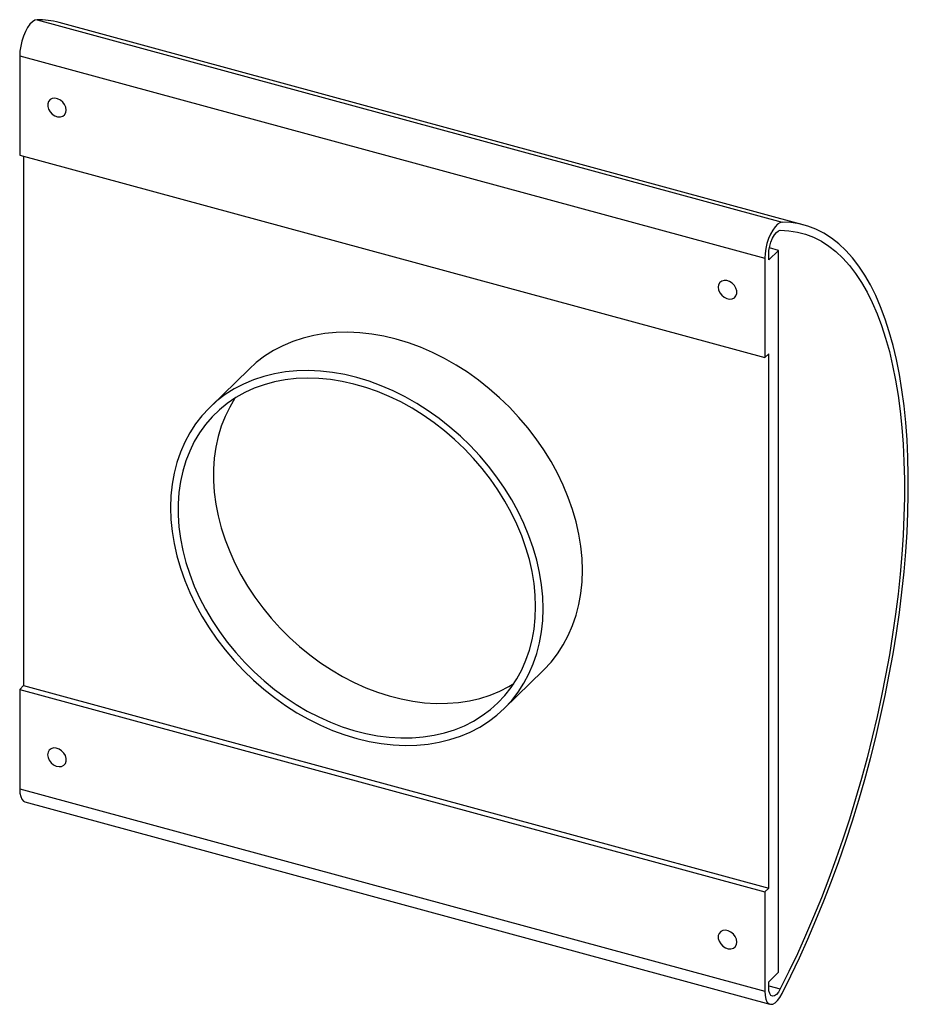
# Paper-space layout '_Trimétrica' of a CAD drawing. Header units: millimetres. Extents: x -92 to 119, y -117 to 116.
import ezdxf

# ---------------------------------------------------------------- set-up
doc = ezdxf.new("R2010")
doc.units = ezdxf.units.MM

psp = doc.layouts.new('_Trimétrica')

# ---------------------------------------------------------------- linework, layer by layer
at = {"color": 7, "linetype": 'Continuous', "lineweight": 25}
for p, q in [((-87.59, 116.45), (89.29, 68.38)), ((94.52, 67.69), (-82.36, 115.76)), ((-91.71, 107.89), (85.17, 59.82)), ((-91.71, 107.89), (-91.71, 84.28)), ((-91.71, 84.28), (85.17, 36.21)), ((-90.78, 84.02), (-90.78, -41.67)), ((86.11, 59.4), (88.44, 61.68)), ((88.44, 61.68), (86.27, 62.27)), ((88.44, -109.75), (88.44, 61.68)), ((85.17, 59.82), (85.17, 36.21)), ((86.11, 59.4), (86.11, 60.73)), ((85.17, 36.21), (86.11, 37.12)), ((86.11, -89.74), (86.11, 37.12)), ((-37.26, 33.5), (-46.59, 24.39)), ((23.26, -47.17), (32.59, -38.06)), ((-90.78, -41.67), (-91.71, -42.58)), ((-90.78, -41.67), (86.11, -89.74)), ((-91.71, -42.58), (85.17, -90.66)), ((-91.71, -42.58), (-91.71, -66.2)), ((-91.71, -66.2), (85.17, -114.27)), ((-90.48, -69.25), (86.4, -117.33)), ((86.11, -89.74), (85.17, -90.66)), ((85.17, -90.66), (85.17, -114.27)), ((86.11, -112.03), (88.44, -109.75)), ((86.11, -113.36), (86.11, -112.03)), ((86.11, -112.96), (88.85, -113.71))]:
    psp.add_line(p, q, dxfattribs=at)
at = {"color": 7, "linetype": 'Continuous', "lineweight": 25, "flags": 128}
for points in [[(-87.59, 116.45), (-88.13, 116.33), (-88.69, 115.96), (-89.27, 115.37), (-89.83, 114.58), (-90.35, 113.63), (-90.81, 112.54), (-91.19, 111.38), (-91.47, 110.18), (-91.65, 109), (-91.71, 107.89)], [(-80.65, 94.99), (-80.75, 95.65), (-81.04, 96.3), (-81.49, 96.89), (-82.06, 97.36), (-82.7, 97.68), (-83.36, 97.81), (-83.97, 97.75), (-84.49, 97.49), (-84.86, 97.06), (-85.05, 96.5), (-85.05, 95.86), (-84.86, 95.2), (-84.49, 94.57), (-83.97, 94.03), (-83.36, 93.63), (-82.7, 93.41), (-82.06, 93.38), (-81.49, 93.54), (-81.04, 93.89), (-80.75, 94.38), (-80.65, 94.99)], [(89.29, 68.38), (88.76, 68.25), (88.19, 67.89), (87.61, 67.3), (87.05, 66.51), (86.53, 65.55), (86.07, 64.47), (85.69, 63.3), (85.41, 62.11), (85.23, 60.93), (85.17, 59.82)], [(89.29, -114.8), (91.38, -110.61), (93.42, -106.31), (95.41, -101.9), (97.33, -97.4), (99.2, -92.82), (101, -88.15), (102.73, -83.42), (104.38, -78.62), (105.97, -73.77), (107.47, -68.88), (108.9, -63.95), (110.24, -58.99), (111.5, -54.02), (112.66, -49.03), (113.74, -44.05), (114.73, -39.07), (115.62, -34.12), (116.42, -29.19), (117.12, -24.3), (117.73, -19.45), (118.23, -14.65), (118.64, -9.92), (118.94, -5.25), (119.14, -0.67), (119.24, 3.83), (119.24, 8.23), (119.14, 12.53), (118.94, 16.72), (118.64, 20.78), (118.23, 24.73), (117.73, 28.54), (117.12, 32.21), (116.42, 35.73), (115.62, 39.1), (114.73, 42.32), (113.74, 45.36), (112.66, 48.24), (111.5, 50.94), (110.24, 53.47), (108.9, 55.8), (107.47, 57.95), (105.97, 59.91), (104.38, 61.67), (102.73, 63.23), (101, 64.59), (99.2, 65.74), (97.33, 66.69), (95.41, 67.43), (93.42, 67.95), (91.38, 68.27), (89.29, 68.38)], [(86.11, 60.73), (86.17, 61.66), (86.35, 62.65), (86.64, 63.64), (87.01, 64.55), (87.45, 65.33), (87.93, 65.93), (88.4, 66.31), (88.85, 66.44)], [(88.85, 66.44), (90.91, 66.33), (92.92, 66.02), (94.87, 65.5), (96.76, 64.77), (98.6, 63.84), (100.36, 62.71), (102.07, 61.37), (103.7, 59.84), (105.25, 58.11), (106.73, 56.18), (108.13, 54.07), (109.45, 51.77), (110.69, 49.29), (111.84, 46.63), (112.9, 43.8), (113.87, 40.81), (114.75, 37.65), (115.53, 34.33), (116.22, 30.86), (116.82, 27.25), (117.31, 23.51), (117.71, 19.63), (118.01, 15.63), (118.21, 11.51), (118.31, 7.28), (118.31, 2.95), (118.21, -1.47), (118.01, -5.98), (117.71, -10.56), (117.31, -15.22), (116.82, -19.94), (116.22, -24.7), (115.53, -29.52), (114.75, -34.37), (113.87, -39.24), (112.9, -44.13), (111.84, -49.03), (110.69, -53.93), (109.45, -58.83), (108.13, -63.7), (106.73, -68.55), (105.25, -73.36), (103.7, -78.13), (102.07, -82.85), (100.36, -87.51), (98.6, -92.09), (96.76, -96.6), (94.87, -101.03), (92.92, -105.36), (90.91, -109.59), (88.85, -113.71)], [(74.12, 52.92), (74.22, 52.27), (74.5, 51.61), (74.95, 51.02), (75.52, 50.55), (76.17, 50.23), (76.82, 50.1), (77.44, 50.17), (77.95, 50.43), (78.32, 50.85), (78.52, 51.41), (78.52, 52.05), (78.32, 52.71), (77.95, 53.34), (77.44, 53.88), (76.82, 54.28), (76.17, 54.51), (75.52, 54.54), (74.95, 54.37), (74.5, 54.03), (74.22, 53.53), (74.12, 52.92)], [(32.59, -38.06), (32.75, -37.9), (34.43, -36.08), (35.96, -34.11), (37.33, -32.01), (38.52, -29.78), (39.54, -27.43), (40.38, -24.98), (41.04, -22.43), (41.51, -19.79), (41.79, -17.07), (41.89, -14.3), (41.79, -11.47), (41.51, -8.6), (41.04, -5.7), (40.38, -2.79), (39.54, 0.12), (38.52, 3.02), (37.33, 5.9), (35.96, 8.74), (34.43, 11.54), (32.75, 14.28), (30.91, 16.95), (28.94, 19.53), (26.82, 22.02), (24.59, 24.41), (22.23, 26.68), (19.78, 28.83), (17.22, 30.85), (14.59, 32.72), (11.88, 34.44), (9.11, 36.01), (6.29, 37.41), (3.44, 38.65), (0.56, 39.7), (-2.33, 40.58), (-5.23, 41.28), (-8.11, 41.78), (-10.96, 42.1), (-13.78, 42.23), (-16.55, 42.17), (-19.26, 41.92), (-21.89, 41.48), (-24.44, 40.85), (-26.9, 40.03), (-29.25, 39.04), (-31.49, 37.87), (-33.6, 36.53), (-35.58, 35.02), (-37.26, 33.5)], [(32.55, -23.41), (32.46, -20.58), (32.18, -17.71), (31.7, -14.81), (31.05, -11.9), (30.21, -8.99), (29.19, -6.09), (27.99, -3.21), (26.63, -0.37), (25.1, 2.43), (23.42, 5.17), (21.58, 7.83), (19.6, 10.42), (17.49, 12.91), (15.25, 15.3), (12.9, 17.57), (10.44, 19.72), (7.89, 21.74), (5.26, 23.61), (2.55, 25.33), (-0.22, 26.9), (-3.04, 28.3), (-5.9, 29.54), (-8.78, 30.59), (-11.67, 31.47), (-14.56, 32.16), (-17.44, 32.67), (-20.29, 32.99), (-23.11, 33.12), (-25.88, 33.06), (-28.59, 32.81), (-31.23, 32.37), (-33.78, 31.74), (-36.24, 30.92), (-38.59, 29.93), (-40.82, 28.76), (-42.94, 27.42), (-44.91, 25.91), (-46.75, 24.24), (-48.44, 22.42), (-49.96, 20.45), (-51.33, 18.35), (-52.52, 16.12), (-53.54, 13.77), (-54.38, 11.31), (-55.04, 8.76), (-55.51, 6.12), (-55.79, 3.41), (-55.89, 0.63), (-55.79, -2.2), (-55.51, -5.07), (-55.04, -7.96), (-54.38, -10.87), (-53.54, -13.78), (-52.52, -16.69), (-51.33, -19.56), (-49.96, -22.41), (-48.44, -25.21), (-46.75, -27.94), (-44.91, -30.61), (-42.94, -33.19), (-40.82, -35.69), (-38.59, -38.07), (-36.24, -40.35), (-33.78, -42.5), (-31.23, -44.51), (-28.59, -46.38), (-25.88, -48.11), (-23.11, -49.68), (-20.29, -51.08), (-17.44, -52.31), (-14.56, -53.37), (-11.67, -54.25), (-8.78, -54.94), (-5.9, -55.45), (-3.04, -55.77), (-0.22, -55.9), (2.55, -55.83), (5.26, -55.58), (7.89, -55.14), (10.44, -54.51), (12.9, -53.7), (15.25, -52.71), (17.49, -51.53), (19.6, -50.19), (21.58, -48.68), (23.42, -47.01), (25.1, -45.19), (26.63, -43.23), (27.99, -41.12), (29.19, -38.89), (30.21, -36.54), (31.05, -34.09), (31.7, -31.54), (32.18, -28.9), (32.46, -26.18), (32.55, -23.41)], [(30.78, -22.93), (30.69, -20.18), (30.41, -17.4), (29.95, -14.59), (29.31, -11.77), (28.48, -8.94), (27.49, -6.13), (26.32, -3.34), (24.98, -0.58), (23.48, 2.13), (21.83, 4.78), (20.04, 7.36), (18.1, 9.85), (16.04, 12.26), (13.85, 14.56), (11.55, 16.75), (9.15, 18.81), (6.66, 20.74), (4.09, 22.53), (1.45, 24.18), (-1.25, 25.67), (-3.99, 26.99), (-6.76, 28.15), (-9.56, 29.13), (-12.37, 29.94), (-15.17, 30.57), (-17.96, 31.01), (-20.72, 31.27), (-23.44, 31.34), (-26.11, 31.23), (-28.72, 30.93), (-31.25, 30.44), (-33.7, 29.77), (-36.05, 28.92), (-38.29, 27.89), (-40.42, 26.7), (-42.42, 25.33), (-44.29, 23.81), (-46.01, 22.13), (-47.59, 20.31), (-49, 18.34), (-50.26, 16.25), (-51.34, 14.03), (-52.25, 11.71), (-52.99, 9.28), (-53.54, 6.76), (-53.91, 4.17), (-54.1, 1.5), (-54.1, -1.22), (-53.91, -3.98), (-53.54, -6.78), (-52.99, -9.6), (-52.25, -12.42), (-51.34, -15.24), (-50.26, -18.05), (-49, -20.82), (-47.59, -23.56), (-46.01, -26.24), (-44.29, -28.85), (-42.42, -31.39), (-40.42, -33.84), (-38.29, -36.2), (-36.05, -38.44), (-33.7, -40.57), (-31.25, -42.57), (-28.72, -44.43), (-26.11, -46.15), (-23.44, -47.72), (-20.72, -49.12), (-17.96, -50.37), (-15.17, -51.44), (-12.37, -52.34), (-9.56, -53.05), (-6.76, -53.59), (-3.99, -53.94), (-1.25, -54.11), (1.45, -54.08), (4.09, -53.87), (6.66, -53.48), (9.15, -52.9), (11.55, -52.14), (13.85, -51.2), (16.04, -50.09), (18.1, -48.81), (20.04, -47.37), (21.83, -45.76), (23.48, -44.01), (24.98, -42.12), (26.32, -40.09), (27.49, -37.93), (28.48, -35.66), (29.31, -33.28), (29.95, -30.81), (30.41, -28.25), (30.69, -25.62), (30.78, -22.93)], [(-40.56, 26.61), (-40.6, 26.54), (-41.86, 24.45), (-42.94, 22.23), (-43.85, 19.91), (-44.59, 17.48), (-45.14, 14.96), (-45.51, 12.37), (-45.7, 9.7), (-45.7, 6.98), (-45.51, 4.22), (-45.14, 1.42), (-44.59, -1.4), (-43.85, -4.22), (-42.94, -7.04), (-41.86, -9.85), (-40.6, -12.62), (-39.19, -15.36), (-37.61, -18.04), (-35.89, -20.65), (-34.02, -23.19), (-32.02, -25.65), (-29.89, -28), (-27.65, -30.24), (-25.3, -32.37), (-22.85, -34.37), (-20.32, -36.23), (-17.71, -37.95), (-15.04, -39.52), (-12.32, -40.92), (-9.56, -42.17), (-6.77, -43.24), (-3.97, -44.14), (-1.16, -44.85), (1.64, -45.39), (4.41, -45.74), (7.15, -45.91), (9.85, -45.88), (12.49, -45.68), (15.06, -45.28), (17.55, -44.7), (19.95, -43.94), (22.25, -43.01), (24.44, -41.89), (25.62, -41.19)], [(-85.08, -58.1), (-84.98, -58.76), (-84.69, -59.41), (-84.24, -60), (-83.67, -60.48), (-83.03, -60.79), (-82.37, -60.92), (-81.76, -60.86), (-81.24, -60.6), (-80.87, -60.17), (-80.68, -59.61), (-80.68, -58.98), (-80.87, -58.31), (-81.24, -57.68), (-81.76, -57.15), (-82.37, -56.75), (-83.03, -56.52), (-83.67, -56.49), (-84.24, -56.65), (-84.69, -57), (-84.98, -57.49), (-85.08, -58.1)], [(-91.71, -66.2), (-91.65, -67.19), (-91.47, -68.03), (-91.19, -68.67), (-90.81, -69.09), (-90.48, -69.25)], [(78.54, -102.57), (78.44, -101.91), (78.16, -101.26), (77.71, -100.67), (77.14, -100.19), (76.5, -99.87), (75.84, -99.74), (75.23, -99.81), (74.71, -100.07), (74.34, -100.5), (74.14, -101.05), (74.14, -101.69), (74.34, -102.35), (74.71, -102.98), (75.23, -103.52), (75.84, -103.92), (76.5, -104.15), (77.14, -104.18), (77.71, -104.02), (78.16, -103.67), (78.44, -103.17), (78.54, -102.57)], [(85.17, -114.27), (85.23, -115.26), (85.41, -116.1), (85.69, -116.74), (86.07, -117.17), (86.53, -117.35), (87.05, -117.29), (87.61, -116.99), (88.19, -116.46), (88.76, -115.71), (89.29, -114.8)], [(88.85, -113.71), (88.4, -114.46), (87.93, -115.01), (87.45, -115.34), (87.01, -115.41), (86.64, -115.23), (86.35, -114.81), (86.17, -114.17), (86.11, -113.36)]]:
    psp.add_lwpolyline(points, dxfattribs=at)
at = {"color": 7, "linetype": 'Continuous', "lineweight": 25}
psp.add_arc((-87.54, 96.6), 19.85, 74.8675, 90.1496, dxfattribs=at)

doc.saveas('drawing.dxf')
